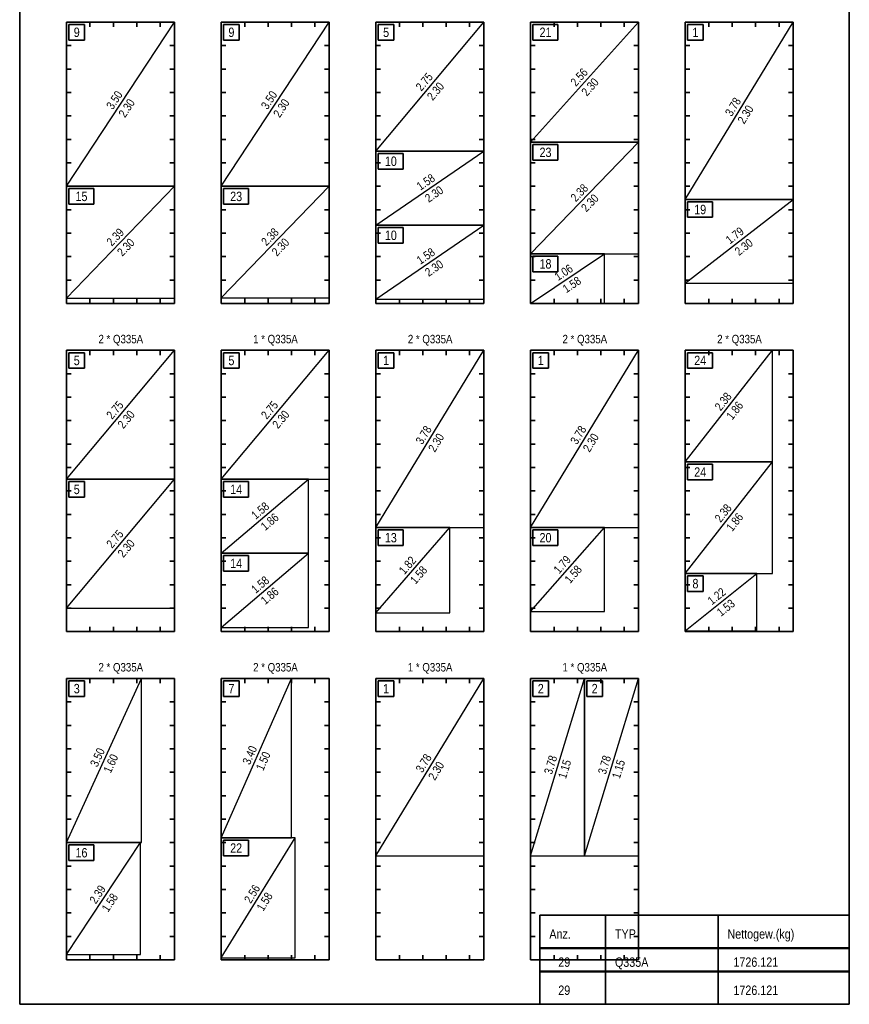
# Model space of a CAD drawing. Header units: millimetres. Extents: x -12.7 to 49.1, y -8.7 to 26.3.
# Tile 33 of 35: x 44.7 to 49.1, y 11.2 to 16.4. Entities that reach past the tile are written whole.
import ezdxf

# ---------------------------------------------------------------- set-up
doc = ezdxf.new("R2010")
doc.units = ezdxf.units.MM
doc.styles.add('Arial Narrow', font='ARIALN.TTF')

msp = doc.modelspace()

# ---------------------------------------------------------------- linework, layer by layer
at = {"color": 2, "linetype": 'Continuous', "lineweight": 35, "ltscale": 0.04}
for p, q in [((44.6836, 11.18), (44.6836, 18.33)), ((49.1086, 18.33), (49.1086, 11.18)), ((44.9336, 16.4175), (45.5086, 16.4175)), ((44.9336, 14.9175), (44.9336, 16.4175)), ((44.9461, 16.405), (45.0294, 16.405)), ((44.9461, 16.3217), (44.9461, 16.405)), ((45.0294, 16.405), (45.0294, 16.3217)), ((45.0586, 16.4175), (45.0586, 16.3925)), ((45.1836, 16.4175), (45.1836, 16.3925)), ((45.3086, 16.4175), (45.3086, 16.3925)), ((45.4336, 16.4175), (45.4336, 16.3925)), ((45.5086, 16.4175), (45.5086, 14.9175)), ((45.7586, 16.4175), (46.3336, 16.4175)), ((45.7586, 14.9175), (45.7586, 16.4175)), ((45.7711, 16.405), (45.8544, 16.405)), ((45.7711, 16.3217), (45.7711, 16.405)), ((45.8544, 16.405), (45.8544, 16.3217)), ((45.8836, 16.4175), (45.8836, 16.3925)), ((46.0086, 16.4175), (46.0086, 16.3925)), ((46.1336, 16.4175), (46.1336, 16.3925)), ((46.2586, 16.4175), (46.2586, 16.3925)), ((46.3336, 16.4175), (46.3336, 14.9175)), ((46.5836, 16.4175), (47.1586, 16.4175)), ((46.5836, 14.9175), (46.5836, 16.4175)), ((46.5961, 16.405), (46.6794, 16.405)), ((46.5961, 16.3217), (46.5961, 16.405)), ((46.6794, 16.405), (46.6794, 16.3217)), ((46.7086, 16.4175), (46.7086, 16.3925)), ((46.8336, 16.4175), (46.8336, 16.3925)), ((46.9586, 16.4175), (46.9586, 16.3925)), ((47.0836, 16.4175), (47.0836, 16.3925)), ((47.1586, 16.4175), (47.1586, 14.9175)), ((47.4086, 16.4175), (47.9836, 16.4175)), ((47.4086, 14.9175), (47.4086, 16.4175)), ((47.4211, 16.405), (47.5544, 16.405)), ((47.4211, 16.3217), (47.4211, 16.405)), ((47.5336, 16.4175), (47.5336, 16.3925)), ((47.5544, 16.405), (47.5544, 16.3217)), ((47.6586, 16.4175), (47.6586, 16.3925)), ((47.7836, 16.4175), (47.7836, 16.3925)), ((47.9086, 16.4175), (47.9086, 16.3925)), ((47.9836, 16.4175), (47.9836, 14.9175)), ((48.2336, 16.4175), (48.8086, 16.4175)), ((48.2336, 14.9175), (48.2336, 16.4175)), ((48.2461, 16.405), (48.3294, 16.405)), ((48.2461, 16.3217), (48.2461, 16.405)), ((48.3294, 16.405), (48.3294, 16.3217)), ((48.3586, 16.4175), (48.3586, 16.3925)), ((48.4836, 16.4175), (48.4836, 16.3925)), ((48.6086, 16.4175), (48.6086, 16.3925)), ((48.7336, 16.4175), (48.7336, 16.3925)), ((48.8086, 16.4175), (48.8086, 14.9175)), ((44.9336, 16.2925), (44.9586, 16.2925)), ((45.0294, 16.3217), (44.9461, 16.3217)), ((45.5086, 16.2925), (45.4836, 16.2925)), ((45.7586, 16.2925), (45.7836, 16.2925)), ((45.8544, 16.3217), (45.7711, 16.3217)), ((46.3336, 16.2925), (46.3086, 16.2925)), ((46.5836, 16.2925), (46.6086, 16.2925)), ((46.6794, 16.3217), (46.5961, 16.3217)), ((47.1586, 16.2925), (47.1336, 16.2925)), ((47.4086, 16.2925), (47.4336, 16.2925)), ((47.5544, 16.3217), (47.4211, 16.3217)), ((47.9836, 16.2925), (47.9586, 16.2925)), ((48.2336, 16.2925), (48.2586, 16.2925)), ((48.3294, 16.3217), (48.2461, 16.3217)), ((48.8086, 16.2925), (48.7836, 16.2925)), ((44.9336, 16.1675), (44.9586, 16.1675)), ((45.5086, 16.1675), (45.4836, 16.1675)), ((45.7586, 16.1675), (45.7836, 16.1675)), ((46.3336, 16.1675), (46.3086, 16.1675)), ((46.5836, 16.1675), (46.6086, 16.1675)), ((47.1586, 16.1675), (47.1336, 16.1675)), ((47.4086, 16.1675), (47.4336, 16.1675)), ((47.9836, 16.1675), (47.9586, 16.1675)), ((48.2336, 16.1675), (48.2586, 16.1675)), ((48.8086, 16.1675), (48.7836, 16.1675)), ((44.9336, 16.0425), (44.9586, 16.0425)), ((45.5086, 16.0425), (45.4836, 16.0425)), ((45.7586, 16.0425), (45.7836, 16.0425)), ((46.3336, 16.0425), (46.3086, 16.0425)), ((46.5836, 16.0425), (46.6086, 16.0425)), ((47.1586, 16.0425), (47.1336, 16.0425)), ((47.4086, 16.0425), (47.4336, 16.0425)), ((47.9836, 16.0425), (47.9586, 16.0425)), ((48.2336, 16.0425), (48.2586, 16.0425)), ((48.8086, 16.0425), (48.7836, 16.0425)), ((44.9336, 15.9175), (44.9586, 15.9175)), ((45.5086, 15.9175), (45.4836, 15.9175)), ((45.7586, 15.9175), (45.7836, 15.9175)), ((46.3336, 15.9175), (46.3086, 15.9175)), ((46.5836, 15.9175), (46.6086, 15.9175)), ((47.1586, 15.9175), (47.1336, 15.9175)), ((47.4086, 15.9175), (47.4336, 15.9175)), ((47.9836, 15.9175), (47.9586, 15.9175)), ((48.2336, 15.9175), (48.2586, 15.9175)), ((48.8086, 15.9175), (48.7836, 15.9175)), ((44.9336, 15.7925), (44.9586, 15.7925)), ((45.5086, 15.7925), (45.4836, 15.7925)), ((45.7586, 15.7925), (45.7836, 15.7925)), ((46.3336, 15.7925), (46.3086, 15.7925)), ((46.5836, 15.7925), (46.6086, 15.7925)), ((47.1586, 15.7925), (47.1336, 15.7925)), ((47.4086, 15.7925), (47.4336, 15.7925)), ((47.4211, 15.765), (47.5544, 15.765)), ((47.4211, 15.6817), (47.4211, 15.765)), ((47.5544, 15.765), (47.5544, 15.6817)), ((47.9836, 15.7925), (47.9586, 15.7925)), ((48.2336, 15.7925), (48.2586, 15.7925)), ((48.8086, 15.7925), (48.7836, 15.7925)), ((46.5961, 15.7175), (46.7294, 15.7175)), ((46.5961, 15.6342), (46.5961, 15.7175)), ((46.7294, 15.7175), (46.7294, 15.6342)), ((44.9336, 15.6675), (44.9586, 15.6675)), ((45.5086, 15.6675), (45.4836, 15.6675)), ((45.7586, 15.6675), (45.7836, 15.6675)), ((46.3336, 15.6675), (46.3086, 15.6675)), ((46.5836, 15.6675), (46.6086, 15.6675)), ((47.1586, 15.6675), (47.1336, 15.6675)), ((47.4086, 15.6675), (47.4336, 15.6675)), ((47.5544, 15.6817), (47.4211, 15.6817)), ((47.9836, 15.6675), (47.9586, 15.6675)), ((48.2336, 15.6675), (48.2586, 15.6675)), ((48.8086, 15.6675), (48.7836, 15.6675)), ((46.7294, 15.6342), (46.5961, 15.6342)), ((44.9336, 15.5425), (44.9586, 15.5425)), ((45.5086, 15.5425), (45.4836, 15.5425)), ((45.7586, 15.5425), (45.7836, 15.5425)), ((46.3336, 15.5425), (46.3086, 15.5425)), ((46.5836, 15.5425), (46.6086, 15.5425)), ((47.1586, 15.5425), (47.1336, 15.5425)), ((47.4086, 15.5425), (47.4336, 15.5425)), ((47.9836, 15.5425), (47.9586, 15.5425)), ((48.2336, 15.5425), (48.2586, 15.5425)), ((48.8086, 15.5425), (48.7836, 15.5425)), ((44.9461, 15.53), (45.0794, 15.53)), ((44.9461, 15.4467), (44.9461, 15.53)), ((45.0794, 15.53), (45.0794, 15.4467)), ((45.7711, 15.53), (45.9044, 15.53)), ((45.7711, 15.4467), (45.7711, 15.53)), ((45.9044, 15.53), (45.9044, 15.4467)), ((45.0794, 15.4467), (44.9461, 15.4467)), ((45.9044, 15.4467), (45.7711, 15.4467)), ((48.2461, 15.46), (48.3794, 15.46)), ((48.2461, 15.3767), (48.2461, 15.46)), ((48.3794, 15.46), (48.3794, 15.3767)), ((44.9336, 15.4175), (44.9586, 15.4175)), ((45.5086, 15.4175), (45.4836, 15.4175)), ((45.7586, 15.4175), (45.7836, 15.4175)), ((46.3336, 15.4175), (46.3086, 15.4175)), ((46.5836, 15.4175), (46.6086, 15.4175)), ((47.1586, 15.4175), (47.1336, 15.4175)), ((47.4086, 15.4175), (47.4336, 15.4175)), ((47.9836, 15.4175), (47.9586, 15.4175)), ((48.2336, 15.4175), (48.2586, 15.4175)), ((48.8086, 15.4175), (48.7836, 15.4175)), ((48.3794, 15.3767), (48.2461, 15.3767)), ((44.9336, 15.2925), (44.9586, 15.2925)), ((45.5086, 15.2925), (45.4836, 15.2925)), ((45.7586, 15.2925), (45.7836, 15.2925)), ((46.3336, 15.2925), (46.3086, 15.2925)), ((46.5836, 15.2925), (46.6086, 15.2925)), ((46.5961, 15.3225), (46.7294, 15.3225)), ((46.5961, 15.2392), (46.5961, 15.3225)), ((46.7294, 15.3225), (46.7294, 15.2392)), ((47.1586, 15.2925), (47.1336, 15.2925)), ((47.4086, 15.2925), (47.4336, 15.2925)), ((47.9836, 15.2925), (47.9586, 15.2925)), ((48.2336, 15.2925), (48.2586, 15.2925)), ((48.8086, 15.2925), (48.7836, 15.2925)), ((46.7294, 15.2392), (46.5961, 15.2392)), ((44.9336, 15.1675), (44.9586, 15.1675)), ((45.5086, 15.1675), (45.4836, 15.1675)), ((45.7586, 15.1675), (45.7836, 15.1675)), ((46.3336, 15.1675), (46.3086, 15.1675)), ((46.5836, 15.1675), (46.6086, 15.1675)), ((47.1586, 15.1675), (47.1336, 15.1675)), ((47.4086, 15.1675), (47.4336, 15.1675)), ((47.4211, 15.17), (47.5544, 15.17)), ((47.4211, 15.0867), (47.4211, 15.17)), ((47.5544, 15.17), (47.5544, 15.0867)), ((47.9836, 15.1675), (47.9586, 15.1675)), ((48.2336, 15.1675), (48.2586, 15.1675)), ((48.8086, 15.1675), (48.7836, 15.1675)), ((47.5544, 15.0867), (47.4211, 15.0867)), ((44.9336, 15.0425), (44.9586, 15.0425)), ((45.5086, 15.0425), (45.4836, 15.0425)), ((45.7586, 15.0425), (45.7836, 15.0425)), ((46.3336, 15.0425), (46.3086, 15.0425)), ((46.5836, 15.0425), (46.6086, 15.0425)), ((47.1586, 15.0425), (47.1336, 15.0425)), ((47.4086, 15.0425), (47.4336, 15.0425)), ((47.9836, 15.0425), (47.9586, 15.0425)), ((48.2336, 15.0425), (48.2586, 15.0425)), ((48.8086, 15.0425), (48.7836, 15.0425)), ((45.5086, 14.9175), (44.9336, 14.9175)), ((45.0586, 14.9175), (45.0586, 14.9425)), ((45.1836, 14.9175), (45.1836, 14.9425)), ((45.3086, 14.9175), (45.3086, 14.9425)), ((45.4336, 14.9175), (45.4336, 14.9425)), ((46.3336, 14.9175), (45.7586, 14.9175)), ((45.8836, 14.9175), (45.8836, 14.9425)), ((46.0086, 14.9175), (46.0086, 14.9425)), ((46.1336, 14.9175), (46.1336, 14.9425)), ((46.2586, 14.9175), (46.2586, 14.9425)), ((47.1586, 14.9175), (46.5836, 14.9175)), ((46.7086, 14.9175), (46.7086, 14.9425)), ((46.8336, 14.9175), (46.8336, 14.9425)), ((46.9586, 14.9175), (46.9586, 14.9425)), ((47.0836, 14.9175), (47.0836, 14.9425)), ((47.9836, 14.9175), (47.4086, 14.9175)), ((47.5336, 14.9175), (47.5336, 14.9425)), ((47.6586, 14.9175), (47.6586, 14.9425)), ((47.7836, 14.9175), (47.7836, 14.9425)), ((47.9086, 14.9175), (47.9086, 14.9425)), ((48.8086, 14.9175), (48.2336, 14.9175)), ((48.3586, 14.9175), (48.3586, 14.9425)), ((48.4836, 14.9175), (48.4836, 14.9425)), ((48.6086, 14.9175), (48.6086, 14.9425)), ((48.7336, 14.9175), (48.7336, 14.9425)), ((44.9336, 14.6675), (45.5086, 14.6675)), ((44.9336, 13.1675), (44.9336, 14.6675)), ((44.9461, 14.655), (45.0294, 14.655)), ((44.9461, 14.5717), (44.9461, 14.655)), ((45.0294, 14.655), (45.0294, 14.5717)), ((45.0586, 14.6675), (45.0586, 14.6425)), ((45.1836, 14.6675), (45.1836, 14.6425)), ((45.3086, 14.6675), (45.3086, 14.6425)), ((45.4336, 14.6675), (45.4336, 14.6425)), ((45.5086, 14.6675), (45.5086, 13.1675)), ((45.7586, 14.6675), (46.3336, 14.6675)), ((45.7586, 13.1675), (45.7586, 14.6675)), ((45.7711, 14.655), (45.8544, 14.655)), ((45.7711, 14.5717), (45.7711, 14.655)), ((45.8544, 14.655), (45.8544, 14.5717)), ((45.8836, 14.6675), (45.8836, 14.6425)), ((46.0086, 14.6675), (46.0086, 14.6425)), ((46.1336, 14.6675), (46.1336, 14.6425)), ((46.2586, 14.6675), (46.2586, 14.6425)), ((46.3336, 14.6675), (46.3336, 13.1675)), ((46.5836, 14.6675), (47.1586, 14.6675)), ((46.5836, 13.1675), (46.5836, 14.6675)), ((46.5961, 14.655), (46.6794, 14.655)), ((46.5961, 14.5717), (46.5961, 14.655)), ((46.6794, 14.655), (46.6794, 14.5717)), ((46.7086, 14.6675), (46.7086, 14.6425)), ((46.8336, 14.6675), (46.8336, 14.6425)), ((46.9586, 14.6675), (46.9586, 14.6425)), ((47.0836, 14.6675), (47.0836, 14.6425)), ((47.1586, 14.6675), (47.1586, 13.1675)), ((47.4086, 14.6675), (47.9836, 14.6675)), ((47.4086, 13.1675), (47.4086, 14.6675)), ((47.4211, 14.655), (47.5044, 14.655)), ((47.4211, 14.5717), (47.4211, 14.655)), ((47.5044, 14.655), (47.5044, 14.5717)), ((47.5336, 14.6675), (47.5336, 14.6425)), ((47.6586, 14.6675), (47.6586, 14.6425)), ((47.7836, 14.6675), (47.7836, 14.6425)), ((47.9086, 14.6675), (47.9086, 14.6425)), ((47.9836, 14.6675), (47.9836, 13.1675)), ((48.2336, 14.6675), (48.8086, 14.6675)), ((48.2336, 13.1675), (48.2336, 14.6675)), ((48.2461, 14.655), (48.3794, 14.655)), ((48.2461, 14.5717), (48.2461, 14.655)), ((48.3586, 14.6675), (48.3586, 14.6425)), ((48.3794, 14.655), (48.3794, 14.5717)), ((48.4836, 14.6675), (48.4836, 14.6425)), ((48.6086, 14.6675), (48.6086, 14.6425)), ((48.7336, 14.6675), (48.7336, 14.6425)), ((48.8086, 14.6675), (48.8086, 13.1675)), ((45.0294, 14.5717), (44.9461, 14.5717)), ((45.8544, 14.5717), (45.7711, 14.5717)), ((46.6794, 14.5717), (46.5961, 14.5717)), ((47.5044, 14.5717), (47.4211, 14.5717)), ((48.3794, 14.5717), (48.2461, 14.5717)), ((44.9336, 14.5425), (44.9586, 14.5425)), ((45.5086, 14.5425), (45.4836, 14.5425)), ((45.7586, 14.5425), (45.7836, 14.5425)), ((46.3336, 14.5425), (46.3086, 14.5425)), ((46.5836, 14.5425), (46.6086, 14.5425)), ((47.1586, 14.5425), (47.1336, 14.5425)), ((47.4086, 14.5425), (47.4336, 14.5425)), ((47.9836, 14.5425), (47.9586, 14.5425)), ((48.2336, 14.5425), (48.2586, 14.5425)), ((48.8086, 14.5425), (48.7836, 14.5425)), ((44.9336, 14.4175), (44.9586, 14.4175)), ((45.5086, 14.4175), (45.4836, 14.4175)), ((45.7586, 14.4175), (45.7836, 14.4175)), ((46.3336, 14.4175), (46.3086, 14.4175)), ((46.5836, 14.4175), (46.6086, 14.4175)), ((47.1586, 14.4175), (47.1336, 14.4175)), ((47.4086, 14.4175), (47.4336, 14.4175)), ((47.9836, 14.4175), (47.9586, 14.4175)), ((48.2336, 14.4175), (48.2586, 14.4175)), ((48.8086, 14.4175), (48.7836, 14.4175)), ((44.9336, 14.2925), (44.9586, 14.2925)), ((45.5086, 14.2925), (45.4836, 14.2925)), ((45.7586, 14.2925), (45.7836, 14.2925)), ((46.3336, 14.2925), (46.3086, 14.2925)), ((46.5836, 14.2925), (46.6086, 14.2925)), ((47.1586, 14.2925), (47.1336, 14.2925)), ((47.4086, 14.2925), (47.4336, 14.2925)), ((47.9836, 14.2925), (47.9586, 14.2925)), ((48.2336, 14.2925), (48.2586, 14.2925)), ((48.8086, 14.2925), (48.7836, 14.2925)), ((44.9336, 14.1675), (44.9586, 14.1675)), ((45.5086, 14.1675), (45.4836, 14.1675)), ((45.7586, 14.1675), (45.7836, 14.1675)), ((46.3336, 14.1675), (46.3086, 14.1675)), ((46.5836, 14.1675), (46.6086, 14.1675)), ((47.1586, 14.1675), (47.1336, 14.1675)), ((47.4086, 14.1675), (47.4336, 14.1675)), ((47.9836, 14.1675), (47.9586, 14.1675)), ((48.2336, 14.1675), (48.2586, 14.1675)), ((48.8086, 14.1675), (48.7836, 14.1675)), ((44.9336, 14.0425), (44.9586, 14.0425)), ((45.5086, 14.0425), (45.4836, 14.0425)), ((45.7586, 14.0425), (45.7836, 14.0425)), ((46.3336, 14.0425), (46.3086, 14.0425)), ((46.5836, 14.0425), (46.6086, 14.0425)), ((47.1586, 14.0425), (47.1336, 14.0425)), ((47.4086, 14.0425), (47.4336, 14.0425)), ((47.9836, 14.0425), (47.9586, 14.0425)), ((48.2336, 14.0425), (48.2586, 14.0425)), ((48.2461, 14.06), (48.3794, 14.06)), ((48.2461, 13.9767), (48.2461, 14.06)), ((48.3794, 14.06), (48.3794, 13.9767)), ((48.8086, 14.0425), (48.7836, 14.0425)), ((44.9461, 13.9675), (45.0294, 13.9675)), ((44.9461, 13.8842), (44.9461, 13.9675)), ((45.0294, 13.9675), (45.0294, 13.8842)), ((45.7711, 13.9675), (45.9044, 13.9675)), ((45.7711, 13.8842), (45.7711, 13.9675)), ((45.9044, 13.9675), (45.9044, 13.8842)), ((48.3794, 13.9767), (48.2461, 13.9767)), ((44.9336, 13.9175), (44.9586, 13.9175)), ((45.5086, 13.9175), (45.4836, 13.9175)), ((45.7586, 13.9175), (45.7836, 13.9175)), ((46.3336, 13.9175), (46.3086, 13.9175)), ((46.5836, 13.9175), (46.6086, 13.9175)), ((47.1586, 13.9175), (47.1336, 13.9175)), ((47.4086, 13.9175), (47.4336, 13.9175)), ((47.9836, 13.9175), (47.9586, 13.9175)), ((48.2336, 13.9175), (48.2586, 13.9175)), ((48.8086, 13.9175), (48.7836, 13.9175)), ((45.0294, 13.8842), (44.9461, 13.8842)), ((45.9044, 13.8842), (45.7711, 13.8842)), ((44.9336, 13.7925), (44.9586, 13.7925)), ((45.5086, 13.7925), (45.4836, 13.7925)), ((45.7586, 13.7925), (45.7836, 13.7925)), ((46.3336, 13.7925), (46.3086, 13.7925)), ((46.5836, 13.7925), (46.6086, 13.7925)), ((47.1586, 13.7925), (47.1336, 13.7925)), ((47.4086, 13.7925), (47.4336, 13.7925)), ((47.9836, 13.7925), (47.9586, 13.7925)), ((48.2336, 13.7925), (48.2586, 13.7925)), ((48.8086, 13.7925), (48.7836, 13.7925)), ((46.5961, 13.71), (46.7294, 13.71)), ((46.5961, 13.6267), (46.5961, 13.71)), ((46.7294, 13.71), (46.7294, 13.6267)), ((47.4211, 13.71), (47.5544, 13.71)), ((47.4211, 13.6267), (47.4211, 13.71)), ((47.5544, 13.71), (47.5544, 13.6267)), ((44.9336, 13.6675), (44.9586, 13.6675)), ((45.5086, 13.6675), (45.4836, 13.6675)), ((45.7586, 13.6675), (45.7836, 13.6675)), ((46.3336, 13.6675), (46.3086, 13.6675)), ((46.5836, 13.6675), (46.6086, 13.6675)), ((47.1586, 13.6675), (47.1336, 13.6675)), ((47.4086, 13.6675), (47.4336, 13.6675)), ((47.9836, 13.6675), (47.9586, 13.6675)), ((48.2336, 13.6675), (48.2586, 13.6675)), ((48.8086, 13.6675), (48.7836, 13.6675)), ((46.7294, 13.6267), (46.5961, 13.6267)), ((47.5544, 13.6267), (47.4211, 13.6267)), ((45.7711, 13.5725), (45.9044, 13.5725)), ((45.7711, 13.4892), (45.7711, 13.5725)), ((45.9044, 13.5725), (45.9044, 13.4892)), ((44.9336, 13.5425), (44.9586, 13.5425)), ((45.5086, 13.5425), (45.4836, 13.5425)), ((45.7586, 13.5425), (45.7836, 13.5425)), ((46.3336, 13.5425), (46.3086, 13.5425)), ((46.5836, 13.5425), (46.6086, 13.5425)), ((47.1586, 13.5425), (47.1336, 13.5425)), ((47.4086, 13.5425), (47.4336, 13.5425)), ((47.9836, 13.5425), (47.9586, 13.5425)), ((48.2336, 13.5425), (48.2586, 13.5425)), ((48.8086, 13.5425), (48.7836, 13.5425)), ((45.9044, 13.4892), (45.7711, 13.4892)), ((48.2461, 13.465), (48.3294, 13.465)), ((48.2461, 13.3817), (48.2461, 13.465)), ((48.3294, 13.465), (48.3294, 13.3817)), ((44.9336, 13.4175), (44.9586, 13.4175)), ((45.5086, 13.4175), (45.4836, 13.4175)), ((45.7586, 13.4175), (45.7836, 13.4175)), ((46.3336, 13.4175), (46.3086, 13.4175)), ((46.5836, 13.4175), (46.6086, 13.4175)), ((47.1586, 13.4175), (47.1336, 13.4175)), ((47.4086, 13.4175), (47.4336, 13.4175)), ((47.9836, 13.4175), (47.9586, 13.4175)), ((48.2336, 13.4175), (48.2586, 13.4175)), ((48.8086, 13.4175), (48.7836, 13.4175)), ((48.3294, 13.3817), (48.2461, 13.3817)), ((44.9336, 13.2925), (44.9586, 13.2925)), ((45.5086, 13.2925), (45.4836, 13.2925)), ((45.7586, 13.2925), (45.7836, 13.2925)), ((46.3336, 13.2925), (46.3086, 13.2925)), ((46.5836, 13.2925), (46.6086, 13.2925)), ((47.1586, 13.2925), (47.1336, 13.2925)), ((47.4086, 13.2925), (47.4336, 13.2925)), ((47.9836, 13.2925), (47.9586, 13.2925)), ((48.2336, 13.2925), (48.2586, 13.2925)), ((48.8086, 13.2925), (48.7836, 13.2925)), ((45.0586, 13.1675), (45.0586, 13.1925)), ((45.1836, 13.1675), (45.1836, 13.1925)), ((45.3086, 13.1675), (45.3086, 13.1925)), ((45.4336, 13.1675), (45.4336, 13.1925)), ((45.8836, 13.1675), (45.8836, 13.1925)), ((46.0086, 13.1675), (46.0086, 13.1925)), ((46.1336, 13.1675), (46.1336, 13.1925)), ((46.2586, 13.1675), (46.2586, 13.1925)), ((46.7086, 13.1675), (46.7086, 13.1925)), ((46.8336, 13.1675), (46.8336, 13.1925)), ((46.9586, 13.1675), (46.9586, 13.1925)), ((47.0836, 13.1675), (47.0836, 13.1925)), ((47.5336, 13.1675), (47.5336, 13.1925)), ((47.6586, 13.1675), (47.6586, 13.1925)), ((47.7836, 13.1675), (47.7836, 13.1925)), ((47.9086, 13.1675), (47.9086, 13.1925)), ((48.3586, 13.1675), (48.3586, 13.1925)), ((48.4836, 13.1675), (48.4836, 13.1925)), ((48.6086, 13.1675), (48.6086, 13.1925)), ((48.7336, 13.1675), (48.7336, 13.1925)), ((45.5086, 13.1675), (44.9336, 13.1675)), ((46.3336, 13.1675), (45.7586, 13.1675)), ((47.1586, 13.1675), (46.5836, 13.1675)), ((47.9836, 13.1675), (47.4086, 13.1675)), ((48.8086, 13.1675), (48.2336, 13.1675)), ((44.9336, 12.9175), (45.5086, 12.9175)), ((44.9336, 11.4175), (44.9336, 12.9175)), ((45.0586, 12.9175), (45.0586, 12.8925)), ((45.1836, 12.9175), (45.1836, 12.8925)), ((45.3086, 12.9175), (45.3086, 12.8925)), ((45.4336, 12.9175), (45.4336, 12.8925)), ((45.5086, 12.9175), (45.5086, 11.4175)), ((45.7586, 12.9175), (46.3336, 12.9175)), ((45.7586, 11.4175), (45.7586, 12.9175)), ((45.8836, 12.9175), (45.8836, 12.8925)), ((46.0086, 12.9175), (46.0086, 12.8925)), ((46.1336, 12.9175), (46.1336, 12.8925)), ((46.2586, 12.9175), (46.2586, 12.8925)), ((46.3336, 12.9175), (46.3336, 11.4175)), ((46.5836, 12.9175), (47.1586, 12.9175)), ((46.5836, 11.4175), (46.5836, 12.9175)), ((46.7086, 12.9175), (46.7086, 12.8925)), ((46.8336, 12.9175), (46.8336, 12.8925)), ((46.9586, 12.9175), (46.9586, 12.8925)), ((47.0836, 12.9175), (47.0836, 12.8925)), ((47.1586, 12.9175), (47.1586, 11.4175)), ((47.4086, 12.9175), (47.9836, 12.9175)), ((47.4086, 11.4175), (47.4086, 12.9175)), ((47.5336, 12.9175), (47.5336, 12.8925)), ((47.6586, 12.9175), (47.6586, 12.8925)), ((47.7836, 12.9175), (47.7836, 12.8925)), ((47.9086, 12.9175), (47.9086, 12.8925)), ((47.9836, 12.9175), (47.9836, 11.4175)), ((44.9461, 12.905), (45.0294, 12.905)), ((44.9461, 12.8217), (44.9461, 12.905)), ((45.0294, 12.905), (45.0294, 12.8217)), ((45.7711, 12.905), (45.8544, 12.905)), ((45.7711, 12.8217), (45.7711, 12.905)), ((45.8544, 12.905), (45.8544, 12.8217)), ((46.5961, 12.905), (46.6794, 12.905)), ((46.5961, 12.8217), (46.5961, 12.905)), ((46.6794, 12.905), (46.6794, 12.8217)), ((47.4211, 12.905), (47.5044, 12.905)), ((47.4211, 12.8217), (47.4211, 12.905)), ((47.5044, 12.905), (47.5044, 12.8217)), ((47.7086, 12.905), (47.7919, 12.905)), ((47.7086, 12.8217), (47.7086, 12.905)), ((47.7919, 12.905), (47.7919, 12.8217)), ((45.0294, 12.8217), (44.9461, 12.8217)), ((45.8544, 12.8217), (45.7711, 12.8217)), ((46.6794, 12.8217), (46.5961, 12.8217)), ((47.5044, 12.8217), (47.4211, 12.8217)), ((47.7919, 12.8217), (47.7086, 12.8217)), ((44.9336, 12.7925), (44.9586, 12.7925)), ((45.5086, 12.7925), (45.4836, 12.7925)), ((45.7586, 12.7925), (45.7836, 12.7925)), ((46.3336, 12.7925), (46.3086, 12.7925)), ((46.5836, 12.7925), (46.6086, 12.7925)), ((47.1586, 12.7925), (47.1336, 12.7925)), ((47.4086, 12.7925), (47.4336, 12.7925)), ((47.9836, 12.7925), (47.9586, 12.7925)), ((44.9336, 12.6675), (44.9586, 12.6675)), ((45.5086, 12.6675), (45.4836, 12.6675)), ((45.7586, 12.6675), (45.7836, 12.6675)), ((46.3336, 12.6675), (46.3086, 12.6675)), ((46.5836, 12.6675), (46.6086, 12.6675)), ((47.1586, 12.6675), (47.1336, 12.6675)), ((47.4086, 12.6675), (47.4336, 12.6675)), ((47.9836, 12.6675), (47.9586, 12.6675)), ((44.9336, 12.5425), (44.9586, 12.5425)), ((45.5086, 12.5425), (45.4836, 12.5425)), ((45.7586, 12.5425), (45.7836, 12.5425)), ((46.3336, 12.5425), (46.3086, 12.5425)), ((46.5836, 12.5425), (46.6086, 12.5425)), ((47.1586, 12.5425), (47.1336, 12.5425)), ((47.4086, 12.5425), (47.4336, 12.5425)), ((47.9836, 12.5425), (47.9586, 12.5425)), ((44.9336, 12.4175), (44.9586, 12.4175)), ((45.5086, 12.4175), (45.4836, 12.4175)), ((45.7586, 12.4175), (45.7836, 12.4175)), ((46.3336, 12.4175), (46.3086, 12.4175)), ((46.5836, 12.4175), (46.6086, 12.4175)), ((47.1586, 12.4175), (47.1336, 12.4175)), ((47.4086, 12.4175), (47.4336, 12.4175)), ((47.9836, 12.4175), (47.9586, 12.4175)), ((44.9336, 12.2925), (44.9586, 12.2925)), ((45.5086, 12.2925), (45.4836, 12.2925)), ((45.7586, 12.2925), (45.7836, 12.2925)), ((46.3336, 12.2925), (46.3086, 12.2925)), ((46.5836, 12.2925), (46.6086, 12.2925)), ((47.1586, 12.2925), (47.1336, 12.2925)), ((47.4086, 12.2925), (47.4336, 12.2925)), ((47.9836, 12.2925), (47.9586, 12.2925)), ((44.9336, 12.1675), (44.9586, 12.1675)), ((45.5086, 12.1675), (45.4836, 12.1675)), ((45.7586, 12.1675), (45.7836, 12.1675)), ((46.3336, 12.1675), (46.3086, 12.1675)), ((46.5836, 12.1675), (46.6086, 12.1675)), ((47.1586, 12.1675), (47.1336, 12.1675)), ((47.4086, 12.1675), (47.4336, 12.1675)), ((47.9836, 12.1675), (47.9586, 12.1675)), ((44.9336, 12.0425), (44.9586, 12.0425)), ((44.9461, 12.03), (45.0794, 12.03)), ((44.9461, 11.9467), (44.9461, 12.03)), ((45.0794, 12.03), (45.0794, 11.9467)), ((45.5086, 12.0425), (45.4836, 12.0425)), ((45.7586, 12.0425), (45.7836, 12.0425)), ((45.7711, 12.055), (45.9044, 12.055)), ((45.7711, 11.9717), (45.7711, 12.055)), ((45.9044, 12.055), (45.9044, 11.9717)), ((46.3336, 12.0425), (46.3086, 12.0425)), ((46.5836, 12.0425), (46.6086, 12.0425)), ((47.1586, 12.0425), (47.1336, 12.0425)), ((47.4086, 12.0425), (47.4336, 12.0425)), ((47.9836, 12.0425), (47.9586, 12.0425)), ((45.9044, 11.9717), (45.7711, 11.9717)), ((45.0794, 11.9467), (44.9461, 11.9467)), ((44.9336, 11.9175), (44.9586, 11.9175)), ((45.5086, 11.9175), (45.4836, 11.9175)), ((45.7586, 11.9175), (45.7836, 11.9175)), ((46.3336, 11.9175), (46.3086, 11.9175)), ((46.5836, 11.9175), (46.6086, 11.9175)), ((47.1586, 11.9175), (47.1336, 11.9175)), ((47.4086, 11.9175), (47.4336, 11.9175)), ((47.9836, 11.9175), (47.9586, 11.9175)), ((44.9336, 11.7925), (44.9586, 11.7925)), ((45.5086, 11.7925), (45.4836, 11.7925)), ((45.7586, 11.7925), (45.7836, 11.7925)), ((46.3336, 11.7925), (46.3086, 11.7925)), ((46.5836, 11.7925), (46.6086, 11.7925)), ((47.1586, 11.7925), (47.1336, 11.7925)), ((47.4086, 11.7925), (47.4336, 11.7925)), ((47.9836, 11.7925), (47.9586, 11.7925)), ((44.9336, 11.6675), (44.9586, 11.6675)), ((45.5086, 11.6675), (45.4836, 11.6675)), ((45.7586, 11.6675), (45.7836, 11.6675)), ((46.3336, 11.6675), (46.3086, 11.6675)), ((46.5836, 11.6675), (46.6086, 11.6675)), ((47.1586, 11.6675), (47.1336, 11.6675)), ((47.4086, 11.6675), (47.4336, 11.6675)), ((47.9836, 11.6675), (47.9586, 11.6675)), ((47.4586, 11.18), (47.4586, 11.655)), ((47.4586, 11.655), (49.1086, 11.655)), ((47.8086, 11.655), (47.8086, 11.18)), ((48.4086, 11.18), (48.4086, 11.655)), ((49.1086, 11.655), (49.1086, 11.18)), ((44.9336, 11.5425), (44.9586, 11.5425)), ((45.5086, 11.5425), (45.4836, 11.5425)), ((45.7586, 11.5425), (45.7836, 11.5425)), ((46.3336, 11.5425), (46.3086, 11.5425)), ((46.5836, 11.5425), (46.6086, 11.5425)), ((47.1586, 11.5425), (47.1336, 11.5425)), ((47.4086, 11.5425), (47.4336, 11.5425)), ((47.9836, 11.5425), (47.9586, 11.5425)), ((45.5086, 11.4175), (44.9336, 11.4175)), ((45.0586, 11.4175), (45.0586, 11.4425)), ((45.1836, 11.4175), (45.1836, 11.4425)), ((45.3086, 11.4175), (45.3086, 11.4425)), ((45.4336, 11.4175), (45.4336, 11.4425)), ((46.3336, 11.4175), (45.7586, 11.4175)), ((45.8836, 11.4175), (45.8836, 11.4425)), ((46.0086, 11.4175), (46.0086, 11.4425)), ((46.1336, 11.4175), (46.1336, 11.4425)), ((46.2586, 11.4175), (46.2586, 11.4425)), ((47.1586, 11.4175), (46.5836, 11.4175)), ((46.7086, 11.4175), (46.7086, 11.4425)), ((46.8336, 11.4175), (46.8336, 11.4425)), ((46.9586, 11.4175), (46.9586, 11.4425)), ((47.0836, 11.4175), (47.0836, 11.4425)), ((47.9836, 11.4175), (47.4086, 11.4175)), ((47.5336, 11.4175), (47.5336, 11.4425)), ((47.6586, 11.4175), (47.6586, 11.4425)), ((47.7836, 11.4175), (47.7836, 11.4425)), ((47.9086, 11.4175), (47.9086, 11.4425)), ((49.1086, 11.18), (44.6836, 11.18)), ((49.1086, 11.18), (47.4586, 11.18))]:
    msp.add_line(p, q, dxfattribs=at)
at = {"color": 3, "linetype": 'Continuous', "lineweight": 25, "ltscale": 0.04}
for p, q in [((44.9336, 16.4175), (44.9336, 15.5425)), ((45.5086, 16.4175), (44.9336, 16.4175)), ((44.9336, 15.5425), (45.5086, 16.4175)), ((45.5086, 15.5425), (45.5086, 16.4175)), ((45.7586, 16.4175), (45.7586, 15.5425)), ((46.3336, 16.4175), (45.7586, 16.4175)), ((45.7586, 15.5425), (46.3336, 16.4175)), ((46.3336, 15.5425), (46.3336, 16.4175)), ((46.5836, 16.4175), (46.5836, 15.73)), ((47.1586, 16.4175), (46.5836, 16.4175)), ((46.5836, 15.73), (47.1586, 16.4175)), ((47.1586, 15.73), (47.1586, 16.4175)), ((47.4086, 16.4175), (47.4086, 15.7775)), ((47.9836, 16.4175), (47.4086, 16.4175)), ((47.4086, 15.7775), (47.9836, 16.4175)), ((47.9836, 15.7775), (47.9836, 16.4175)), ((48.2336, 16.4175), (48.2336, 15.4725)), ((48.8086, 16.4175), (48.2336, 16.4175)), ((48.2336, 15.4725), (48.8086, 16.4175)), ((48.8086, 15.4725), (48.8086, 16.4175)), ((47.4086, 15.7775), (47.9836, 15.7775)), ((47.4086, 15.7775), (47.4086, 15.1825)), ((47.9836, 15.7775), (47.4086, 15.7775)), ((47.4086, 15.1825), (47.9836, 15.7775)), ((47.9836, 15.1825), (47.9836, 15.7775)), ((46.5836, 15.73), (47.1586, 15.73)), ((46.5836, 15.73), (46.5836, 15.335)), ((47.1586, 15.73), (46.5836, 15.73)), ((46.5836, 15.335), (47.1586, 15.73)), ((47.1586, 15.335), (47.1586, 15.73)), ((44.9336, 15.5425), (45.5086, 15.5425)), ((44.9336, 15.5425), (44.9336, 14.945)), ((45.5086, 15.5425), (44.9336, 15.5425)), ((44.9336, 14.945), (45.5086, 15.5425)), ((45.5086, 14.945), (45.5086, 15.5425)), ((45.7586, 15.5425), (46.3336, 15.5425)), ((45.7586, 15.5425), (45.7586, 14.9475)), ((46.3336, 15.5425), (45.7586, 15.5425)), ((45.7586, 14.9475), (46.3336, 15.5425)), ((46.3336, 14.9475), (46.3336, 15.5425)), ((48.2336, 15.4725), (48.8086, 15.4725)), ((48.2336, 15.4725), (48.2336, 15.025)), ((48.8086, 15.4725), (48.2336, 15.4725)), ((48.2336, 15.025), (48.8086, 15.4725)), ((48.8086, 15.025), (48.8086, 15.4725)), ((46.5836, 15.335), (47.1586, 15.335)), ((46.5836, 15.335), (46.5836, 14.94)), ((47.1586, 15.335), (46.5836, 15.335)), ((46.5836, 14.94), (47.1586, 15.335)), ((47.1586, 14.94), (47.1586, 15.335)), ((47.4086, 15.1825), (47.9836, 15.1825)), ((47.4086, 15.1825), (47.4086, 14.9175)), ((47.8036, 15.1825), (47.4086, 15.1825)), ((47.4086, 14.9175), (47.8036, 15.1825)), ((47.8036, 14.9175), (47.8036, 15.1825)), ((48.2336, 15.025), (48.8086, 15.025)), ((44.9336, 14.945), (45.5086, 14.945)), ((45.7586, 14.9475), (46.3336, 14.9475)), ((46.5836, 14.94), (47.1586, 14.94)), ((47.4086, 14.9175), (47.8036, 14.9175)), ((44.9336, 14.6675), (44.9336, 13.98)), ((45.5086, 14.6675), (44.9336, 14.6675)), ((44.9336, 13.98), (45.5086, 14.6675)), ((45.5086, 13.98), (45.5086, 14.6675)), ((45.7586, 14.6675), (45.7586, 13.98)), ((46.3336, 14.6675), (45.7586, 14.6675)), ((45.7586, 13.98), (46.3336, 14.6675)), ((46.3336, 13.98), (46.3336, 14.6675)), ((46.5836, 14.6675), (46.5836, 13.7225)), ((47.1586, 14.6675), (46.5836, 14.6675)), ((46.5836, 13.7225), (47.1586, 14.6675)), ((47.1586, 13.7225), (47.1586, 14.6675)), ((47.4086, 14.6675), (47.4086, 13.7225)), ((47.9836, 14.6675), (47.4086, 14.6675)), ((47.4086, 13.7225), (47.9836, 14.6675)), ((47.9836, 13.7225), (47.9836, 14.6675)), ((48.2336, 14.6675), (48.2336, 14.0725)), ((48.6986, 14.6675), (48.2336, 14.6675)), ((48.2336, 14.0725), (48.6986, 14.6675)), ((48.6986, 14.0725), (48.6986, 14.6675)), ((48.2336, 14.0725), (48.6986, 14.0725)), ((48.2336, 14.0725), (48.2336, 13.4775)), ((48.6986, 14.0725), (48.2336, 14.0725)), ((48.2336, 13.4775), (48.6986, 14.0725)), ((48.6986, 13.4775), (48.6986, 14.0725)), ((44.9336, 13.98), (45.5086, 13.98)), ((44.9336, 13.98), (44.9336, 13.2925)), ((45.5086, 13.98), (44.9336, 13.98)), ((44.9336, 13.2925), (45.5086, 13.98)), ((45.5086, 13.2925), (45.5086, 13.98)), ((45.7586, 13.98), (46.3336, 13.98)), ((45.7586, 13.98), (45.7586, 13.585)), ((46.2236, 13.98), (45.7586, 13.98)), ((45.7586, 13.585), (46.2236, 13.98)), ((46.2236, 13.585), (46.2236, 13.98)), ((46.5836, 13.7225), (47.1586, 13.7225)), ((46.5836, 13.7225), (46.5836, 13.2675)), ((46.9786, 13.7225), (46.5836, 13.7225)), ((46.5836, 13.2675), (46.9786, 13.7225)), ((46.9786, 13.2675), (46.9786, 13.7225)), ((47.4086, 13.7225), (47.9836, 13.7225)), ((47.4086, 13.7225), (47.4086, 13.275)), ((47.8036, 13.7225), (47.4086, 13.7225)), ((47.4086, 13.275), (47.8036, 13.7225)), ((47.8036, 13.275), (47.8036, 13.7225)), ((45.7586, 13.585), (46.2236, 13.585)), ((45.7586, 13.585), (45.7586, 13.19)), ((46.2236, 13.585), (45.7586, 13.585)), ((45.7586, 13.19), (46.2236, 13.585)), ((46.2236, 13.19), (46.2236, 13.585)), ((48.2336, 13.4775), (48.6986, 13.4775)), ((48.2336, 13.4775), (48.2336, 13.1725)), ((48.6161, 13.4775), (48.2336, 13.4775)), ((48.2336, 13.1725), (48.6161, 13.4775)), ((48.6161, 13.1725), (48.6161, 13.4775)), ((44.9336, 13.2925), (45.5086, 13.2925)), ((46.5836, 13.2675), (46.9786, 13.2675)), ((47.4086, 13.275), (47.8036, 13.275)), ((45.7586, 13.19), (46.2236, 13.19)), ((48.2336, 13.1725), (48.6161, 13.1725)), ((44.9336, 12.9175), (44.9336, 12.0425)), ((45.3336, 12.9175), (44.9336, 12.9175)), ((44.9336, 12.0425), (45.3336, 12.9175)), ((45.3336, 12.0425), (45.3336, 12.9175)), ((45.7586, 12.9175), (45.7586, 12.0675)), ((46.1336, 12.9175), (45.7586, 12.9175)), ((45.7586, 12.0675), (46.1336, 12.9175)), ((46.1336, 12.0675), (46.1336, 12.9175)), ((46.5836, 12.9175), (46.5836, 11.9725)), ((47.1586, 12.9175), (46.5836, 12.9175)), ((46.5836, 11.9725), (47.1586, 12.9175)), ((47.1586, 11.9725), (47.1586, 12.9175)), ((47.4086, 12.9175), (47.4086, 11.9725)), ((47.6961, 12.9175), (47.4086, 12.9175)), ((47.4086, 11.9725), (47.6961, 12.9175)), ((47.6961, 11.9725), (47.6961, 12.9175)), ((47.6961, 12.9175), (47.6961, 11.9725)), ((47.9836, 12.9175), (47.6961, 12.9175)), ((47.6961, 11.9725), (47.9836, 12.9175)), ((47.9836, 11.9725), (47.9836, 12.9175)), ((44.9336, 12.0425), (45.3336, 12.0425)), ((44.9336, 12.0425), (44.9336, 11.445)), ((45.3286, 12.0425), (44.9336, 12.0425)), ((44.9336, 11.445), (45.3286, 12.0425)), ((45.3286, 11.445), (45.3286, 12.0425)), ((45.7586, 12.0675), (46.1336, 12.0675)), ((45.7586, 12.0675), (45.7586, 11.4275)), ((46.1536, 12.0675), (45.7586, 12.0675)), ((45.7586, 11.4275), (46.1536, 12.0675)), ((46.1536, 11.4275), (46.1536, 12.0675)), ((46.5836, 11.9725), (47.1586, 11.9725)), ((47.4086, 11.9725), (47.6961, 11.9725)), ((47.6961, 11.9725), (47.9836, 11.9725)), ((44.9336, 11.445), (45.3286, 11.445)), ((45.7586, 11.4275), (46.1536, 11.4275))]:
    msp.add_line(p, q, dxfattribs=at)
at = {"color": 4, "linetype": 'Continuous', "lineweight": 50, "ltscale": 0.04}
for p, q in [((49.1086, 11.48), (47.4586, 11.48)), ((47.4586, 11.355), (49.1086, 11.355))]:
    msp.add_line(p, q, dxfattribs=at)

# ---------------------------------------------------------------- texts
at = {"color": 3, "lineweight": 25, "attachment_point": 1, "line_spacing_factor": 0.9, "style": 'Arial Narrow'}
for s, insert, char_height in [('9', (44.972, 16.3884), 0.05), ('9', (45.797, 16.3884), 0.05), ('5', (46.622, 16.3884), 0.05), ('21', (47.4563, 16.3884), 0.05), ('1', (48.272, 16.3884), 0.05), ('10', (46.6313, 15.7009), 0.05), ('23', (47.4563, 15.7484), 0.05), ('15', (44.9813, 15.5134), 0.05), ('23', (45.8063, 15.5134), 0.05), ('19', (48.2813, 15.4434), 0.05), ('10', (46.6313, 15.3059), 0.05), ('18', (47.4563, 15.1534), 0.05), ('2 * Q335A', (45.1039, 14.75), 0.045), ('1 * Q335A', (45.9289, 14.75), 0.045), ('2 * Q335A', (46.7539, 14.75), 0.045), ('2 * Q335A', (47.5789, 14.75), 0.045), ('2 * Q335A', (48.4039, 14.75), 0.045), ('5', (44.972, 14.6384), 0.05), ('5', (45.797, 14.6384), 0.05), ('1', (46.622, 14.6384), 0.05), ('1', (47.447, 14.6384), 0.05), ('24', (48.2813, 14.6384), 0.05), ('24', (48.2813, 14.0434), 0.05), ('5', (44.972, 13.9509), 0.05), ('14', (45.8063, 13.9509), 0.05), ('13', (46.6313, 13.6934), 0.05), ('20', (47.4563, 13.6934), 0.05), ('14', (45.8063, 13.5559), 0.05), ('8', (48.272, 13.4484), 0.05), ('2 * Q335A', (45.1039, 13), 0.045), ('2 * Q335A', (45.9289, 13), 0.045), ('1 * Q335A', (46.7539, 13), 0.045), ('1 * Q335A', (47.5789, 13), 0.045), ('3', (44.972, 12.8884), 0.05), ('7', (45.797, 12.8884), 0.05), ('1', (46.622, 12.8884), 0.05), ('2', (47.447, 12.8884), 0.05), ('2', (47.7345, 12.8884), 0.05), ('22', (45.8063, 12.0384), 0.05), ('16', (44.9813, 12.0134), 0.05), ('Anz.', (47.5086, 11.58), 0.05), ('TYP', (47.8586, 11.58), 0.05), ('Nettogew.(kg)', (48.4586, 11.58), 0.05), ('   29', (47.5086, 11.43), 0.05), ('Q335A', (47.8586, 11.43), 0.05), ('  1726.121', (48.4586, 11.43), 0.05), ('   29', (47.5086, 11.28), 0.05), ('  1726.121', (48.4586, 11.28), 0.05)]:
    msp.add_mtext(s, dxfattribs=dict(at, insert=insert, char_height=char_height))
at = {"color": 2, "lineweight": 35, "char_height": 0.045, "attachment_point": 1, "line_spacing_factor": 0.9, "style": 'Arial Narrow'}
for s, insert, rotation in [('2.56', (47.6171, 16.1019), 48.0623), ('2.75', (46.792, 16.0754), 50.0921), ('2.30', (47.6754, 16.0496), 48.0623), ('2.30', (46.8521, 16.0251), 50.0921), ('3.50', (45.1424, 15.9725), 56.6894), ('2.30', (45.2078, 15.9295), 56.6894), ('3.50', (45.9674, 15.9725), 56.6894), ('2.30', (46.0328, 15.9295), 56.6894), ('3.78', (48.4427, 15.9348), 58.6809), ('2.30', (48.5096, 15.8941), 58.6809), ('1.58', (46.7954, 15.5553), 34.4874), ('2.30', (46.8397, 15.4908), 34.4874), ('2.38', (47.6174, 15.4873), 45.9793), ('2.30', (47.6737, 15.4329), 45.9793), ('2.38', (45.9674, 15.2523), 45.9793), ('1.79', (48.4442, 15.2671), 37.8922), ('2.39', (45.1423, 15.2509), 46.0994), ('2.30', (45.1988, 15.1966), 46.0994), ('2.30', (46.0237, 15.1979), 45.9793), ('2.30', (48.4923, 15.2052), 37.8922), ('1.58', (46.7954, 15.1603), 34.4874), ('2.30', (46.8397, 15.0958), 34.4874), ('1.06', (47.5306, 15.0737), 33.8571), ('1.58', (47.5743, 15.0086), 33.8571), ('2.38', (48.387, 14.369), 51.9919), ('2.75', (45.142, 14.3254), 50.0921), ('2.75', (45.967, 14.3254), 50.0921), ('1.86', (48.4488, 14.3208), 51.9919), ('2.30', (45.2021, 14.2751), 50.0921), ('2.30', (46.0271, 14.2751), 50.0921), ('3.78', (46.7927, 14.1848), 58.6809), ('2.30', (46.8596, 14.1441), 58.6809), ('3.78', (47.6177, 14.1848), 58.6809), ('2.30', (47.6846, 14.1441), 58.6809), ('1.58', (45.9134, 13.7975), 40.3466), ('2.38', (48.387, 13.774), 51.9919), ('1.86', (45.9642, 13.7378), 40.3466), ('1.86', (48.4488, 13.7258), 51.9919), ('2.75', (45.142, 13.6379), 50.0921), ('2.30', (45.2021, 13.5876), 50.0921), ('1.82', (46.7021, 13.4981), 49.0377), ('1.79', (47.5271, 13.5025), 48.5657), ('1.58', (46.7612, 13.4467), 49.0377), ('1.58', (47.5858, 13.4506), 48.5657), ('1.58', (45.9134, 13.4025), 40.3466), ('1.86', (45.9642, 13.3428), 40.3466), ('1.22', (48.3477, 13.3424), 38.5684), ('1.53', (48.3965, 13.2811), 38.5684), ('3.50', (45.0569, 12.4607), 65.4328), ('3.40', (45.8697, 12.4721), 66.1941), ('1.60', (45.1282, 12.4281), 65.4328), ('1.50', (45.9414, 12.4405), 66.1941), ('3.78', (46.7927, 12.4348), 58.6809), ('3.78', (47.4789, 12.4156), 73.0785), ('1.15', (47.5539, 12.3928), 73.0785), ('3.78', (47.7664, 12.4156), 73.0785), ('1.15', (47.8414, 12.3928), 73.0785), ('2.30', (46.8596, 12.3941), 58.6809), ('2.39', (45.0524, 11.7365), 56.5318), ('2.56', (45.8776, 11.7378), 58.3176), ('1.58', (45.1177, 11.6933), 56.5318), ('1.58', (45.9443, 11.6967), 58.3176)]:
    msp.add_mtext(s, dxfattribs=dict(at, insert=insert, rotation=rotation))

doc.saveas('drawing.dxf')
